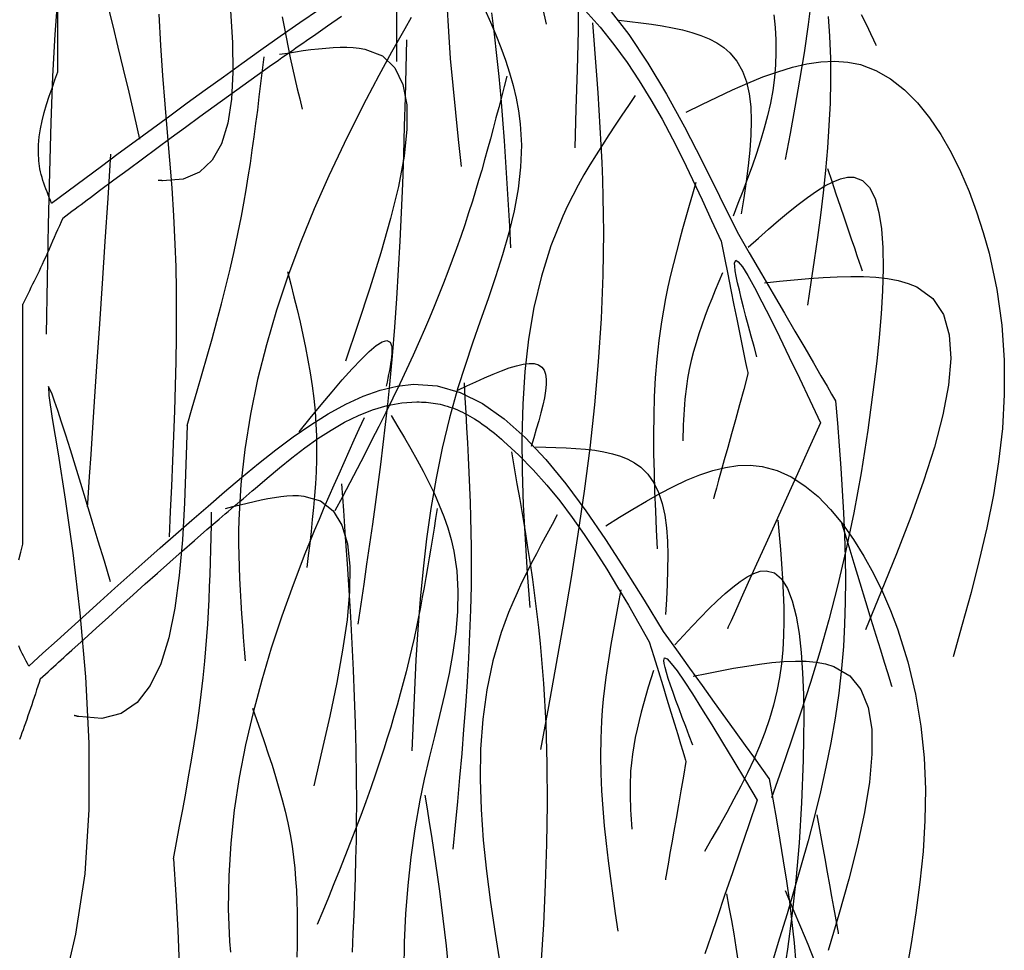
# Model space of a CAD drawing. Extents: x 196.6 to 202.33, y 221.65 to 228.25.
# Tile 4 of 10: x 199.7 to 202.33, y 223.85 to 226.34. Entities that reach past the tile are written whole.
import ezdxf

# ---------------------------------------------------------------- set-up
doc = ezdxf.new("R2010")
doc.units = 0
doc.header["$MEASUREMENT"] = 0
doc.layers.add('JARD', color=76, linetype='CONTINUOUS')

msp = doc.modelspace()

# ---------------------------------------------------------------- linework, layer by layer
at = {"layer": 'JARD', "linetype": 'CONTINUOUS'}
for points in [[(199.7969, 226.3962), (199.7897, 226.2993), (199.7839, 226.1879), (199.7792, 226.0645), (199.7754, 225.9314), (199.7722, 225.7912), (199.7695, 225.6462), (199.767, 225.4987)], [(201.0837, 226.4068), (201.1016, 226.3269)], [(201.1885, 226.4128), (201.1868, 226.3087), (201.1844, 226.2045), (201.1814, 226.1003), (201.1782, 225.996)], [(201.8113, 226.405), (201.8014, 226.3261), (201.7904, 226.2503), (201.7785, 226.1768), (201.7659, 226.1052), (201.7529, 226.0348), (201.7396, 225.9649)], [(199.7813, 225.8484), (199.8256, 225.8814), (199.8699, 225.9145), (199.9145, 225.9476), (199.9593, 225.9809), (200.0045, 226.0144), (200.0502, 226.0481), (200.0965, 226.0821), (200.1435, 226.1165), (200.1912, 226.1512), (200.2398, 226.1863), (200.2894, 226.222), (200.34, 226.2581), (200.3915, 226.2946), (200.4438, 226.3309), (200.4969, 226.3665)], [(200.017, 226.0195), (200.0024, 226.0828), (199.9879, 226.1453), (199.9736, 226.2064), (199.9594, 226.2655), (199.9455, 226.3218), (199.9319, 226.3747)], [(200.7018, 226.3709), (200.7019, 226.3228), (200.702, 226.2747), (200.7021, 226.2266)], [(200.9379, 226.3659), (200.9529, 226.3322), (200.9671, 226.2985), (200.9804, 226.2647), (200.9928, 226.2309), (201.0039, 226.197), (201.0136, 226.1631), (201.0218, 226.1291), (201.0282, 226.095), (201.0327, 226.0608), (201.0358, 226.0031), (201.0336, 225.9451), (201.0268, 225.8869), (201.016, 225.8284), (201.002, 225.7698), (200.9853, 225.711), (200.9666, 225.6521), (200.9466, 225.593), (200.9259, 225.5337), (200.9052, 225.4744), (200.8851, 225.415), (200.8662, 225.3554), (200.8437, 225.2751), (200.8243, 225.1946), (200.8079, 225.114), (200.7941, 225.0334), (200.7826, 224.9526), (200.7732, 224.8718), (200.7655, 224.7909), (200.7592, 224.71), (200.7542, 224.629), (200.75, 224.548), (200.7464, 224.467), (200.7431, 224.386)], [(200.8365, 226.3798), (200.8406, 226.3074), (200.8459, 226.2351), (200.8523, 226.163), (200.8594, 226.0909), (200.867, 226.0189), (200.8749, 225.9469)], [(201.269, 226.3673), (201.3221, 226.2987), (201.3732, 226.2226), (201.4228, 226.1401), (201.471, 226.0525), (201.5184, 225.9611), (201.565, 225.8672), (201.6114, 225.7719)], [(199.7982, 226.1998), (199.7982, 226.2822), (199.7982, 226.3634)], [(199.8109, 225.8087), (199.8191, 225.8148), (199.8273, 225.821), (199.8355, 225.8271), (199.8437, 225.8332), (199.8519, 225.8393), (199.8601, 225.8454), (199.8683, 225.8515), (199.8765, 225.8576), (199.8847, 225.8637), (199.8929, 225.8699), (199.9011, 225.876), (199.9093, 225.8821), (199.9474, 225.9105), (199.9855, 225.9388), (200.0237, 225.9672), (200.0619, 225.9955), (200.1002, 226.0238), (200.1385, 226.0519), (200.1768, 226.08), (200.2152, 226.1079), (200.2536, 226.1357), (200.292, 226.1633), (200.3304, 226.1907), (200.3688, 226.2179), (200.378, 226.2243), (200.3872, 226.2308), (200.3964, 226.2372), (200.4056, 226.2437), (200.4149, 226.2502), (200.4241, 226.2566), (200.4334, 226.2631), (200.4427, 226.2696), (200.4521, 226.2761), (200.4615, 226.2827), (200.4709, 226.2892), (200.4804, 226.2958), (200.5176, 226.3218), (200.5556, 226.3478)], [(200.2589, 226.3621), (200.2642, 226.2777), (200.2655, 226.1986), (200.2617, 226.1263), (200.252, 226.0621), (200.2352, 226.0072), (200.2104, 225.9631), (200.1765, 225.9311), (200.1326, 225.9125), (200.0777, 225.9087), (200.0767, 225.9087), (200.0758, 225.9088), (200.0748, 225.9089), (200.0739, 225.9089), (200.0729, 225.909), (200.072, 225.9091), (200.071, 225.9092), (200.0701, 225.9093), (200.0691, 225.9093), (200.0681, 225.9094), (200.0672, 225.9095), (200.0662, 225.9096)], [(200.0672, 226.3534), (200.0719, 226.2698), (200.0776, 226.1898), (200.0837, 226.1126), (200.0901, 226.0373), (200.0963, 225.9631), (200.1021, 225.8892), (200.107, 225.8149), (200.1107, 225.7391), (200.1127, 225.6787), (200.1137, 225.617), (200.1141, 225.5543), (200.1137, 225.4905), (200.1127, 225.4259), (200.1112, 225.3604), (200.1092, 225.2944), (200.1069, 225.2277), (200.1042, 225.1606), (200.1013, 225.0932), (200.0982, 225.0256), (200.0951, 224.9578)], [(200.7415, 226.3449), (200.724, 226.314), (200.7066, 226.2829), (200.6892, 226.2518), (200.6721, 226.2205), (200.655, 226.1892), (200.6381, 226.1576), (200.6214, 226.1259), (200.6049, 226.0941), (200.5621, 226.0083), (200.5211, 225.9213), (200.4823, 225.8332), (200.4459, 225.7439), (200.4123, 225.6537), (200.3818, 225.5625), (200.3547, 225.4706), (200.3314, 225.378), (200.312, 225.2848), (200.297, 225.1911), (200.2867, 225.0971), (200.2814, 225.0027), (200.2807, 224.9714), (200.2806, 224.9401), (200.281, 224.9088), (200.2818, 224.8774), (200.283, 224.8461), (200.2846, 224.8147), (200.2864, 224.7833), (200.2884, 224.752), (200.2907, 224.7206), (200.2931, 224.6892), (200.2956, 224.6578), (200.2982, 224.6264)], [(200.3971, 226.3466), (200.402, 226.3191), (200.4073, 226.2916), (200.4128, 226.2641), (200.4186, 226.2366), (200.4247, 226.2092), (200.4309, 226.1818), (200.4372, 226.1544), (200.4436, 226.127), (200.45, 226.0996)], [(200.9556, 226.3567), (200.9629, 226.3), (200.9695, 226.2433), (200.9753, 226.1865), (200.9806, 226.1295), (200.9853, 226.0725), (200.9896, 226.0155), (200.9935, 225.9584), (200.9971, 225.9012), (201.0005, 225.844), (201.0037, 225.7868), (201.0068, 225.7296)], [(201.2063, 226.3629), (201.2457, 226.3187), (201.2828, 226.2725), (201.3177, 226.2247), (201.3505, 226.1754), (201.3817, 226.1248), (201.4112, 226.073), (201.4395, 226.0201), (201.4667, 225.9665), (201.4929, 225.9122), (201.5186, 225.8573), (201.5437, 225.8022), (201.5687, 225.7468)], [(201.7099, 226.3513), (201.7131, 226.3178), (201.715, 226.2844), (201.7154, 226.2511), (201.7142, 226.2179), (201.7112, 226.1838), (201.7066, 226.1498), (201.7004, 226.116), (201.6928, 226.0822), (201.6839, 226.0485), (201.6741, 226.0149), (201.6632, 225.9813), (201.6517, 225.9478), (201.6395, 225.9143), (201.6268, 225.8808), (201.6138, 225.8474), (201.6007, 225.814)], [(201.855, 226.3473), (201.8586, 226.2946), (201.8608, 226.2351), (201.8612, 226.1755), (201.8598, 226.1158), (201.857, 226.056), (201.8528, 225.9962), (201.8475, 225.9363), (201.8411, 225.8764), (201.8339, 225.8164), (201.826, 225.7565), (201.8176, 225.6964), (201.8089, 225.6364), (201.8, 225.5764)], [(201.9433, 226.3526), (201.9568, 226.3246), (201.9678, 226.3016), (201.9761, 226.2844), (201.9813, 226.2735), (201.9832, 226.2697), (201.9832, 226.2697), (201.9832, 226.2697), (201.9832, 226.2697), (201.9832, 226.2697), (201.9832, 226.2697), (201.9832, 226.2697), (201.9832, 226.2697), (201.9832, 226.2697), (201.9832, 226.2697), (201.9832, 226.2697), (201.9832, 226.2697), (201.9832, 226.2697)], [(201.2256, 226.33), (201.2292, 226.2835), (201.2327, 226.2369), (201.2362, 226.1903), (201.2395, 226.1437), (201.2426, 226.0971), (201.2454, 226.0506), (201.248, 226.004), (201.2502, 225.9575), (201.2521, 225.9109), (201.2535, 225.8644), (201.2544, 225.8179), (201.2548, 225.7715), (201.2534, 225.6559), (201.2487, 225.5404), (201.241, 225.425), (201.2307, 225.3097), (201.218, 225.1945), (201.2031, 225.0793), (201.1865, 224.9643), (201.1684, 224.8492), (201.1491, 224.7342), (201.1289, 224.6193), (201.1082, 224.5043), (201.0871, 224.3894)], [(201.2959, 226.3372), (201.3254, 226.3338), (201.3546, 226.3302), (201.3834, 226.3263), (201.4117, 226.3219), (201.4391, 226.3169), (201.4656, 226.3111), (201.4908, 226.3043), (201.5147, 226.2964), (201.537, 226.2872), (201.5575, 226.2765), (201.576, 226.2643), (201.5923, 226.2503), (201.6112, 226.2276), (201.6258, 226.2015), (201.6365, 226.1723), (201.6438, 226.1402), (201.648, 226.1057), (201.6494, 226.0689), (201.6485, 226.0303), (201.6457, 225.9901), (201.6413, 225.9487), (201.6358, 225.9063), (201.6294, 225.8633), (201.6227, 225.82)], [(200.39, 226.2463), (200.4112, 226.2496), (200.4322, 226.2529), (200.4531, 226.2559), (200.4736, 226.2587), (200.4939, 226.2611), (200.5136, 226.263), (200.5329, 226.2644), (200.5515, 226.2652), (200.5693, 226.2653), (200.5864, 226.2646), (200.6026, 226.2629), (200.6178, 226.2603), (200.6644, 226.2417), (200.6977, 226.2098), (200.719, 226.1659), (200.7294, 226.111), (200.7301, 226.0466), (200.7224, 225.9737), (200.7074, 225.8935), (200.6864, 225.8073), (200.6606, 225.7163), (200.6311, 225.6216), (200.5992, 225.5245), (200.5661, 225.4263)], [(200.7291, 226.2848), (200.7272, 226.2079), (200.7252, 226.1311), (200.723, 226.0543), (200.7206, 225.9775), (200.7178, 225.9007), (200.7147, 225.824), (200.7112, 225.7473), (200.707, 225.6706), (200.7023, 225.594), (200.6969, 225.5175), (200.6907, 225.4411), (200.6836, 225.3647), (200.6781, 225.3112), (200.6722, 225.2578), (200.6659, 225.2044), (200.6593, 225.151), (200.6524, 225.0977), (200.6452, 225.0443), (200.6378, 224.991), (200.6302, 224.9377), (200.6224, 224.8845), (200.6145, 224.8312), (200.6066, 224.778), (200.5986, 224.7247)], [(200.143, 225.2553), (200.1566, 225.3016), (200.1701, 225.3478), (200.1835, 225.394), (200.1967, 225.4403), (200.2096, 225.4867), (200.2222, 225.5331), (200.2345, 225.5795), (200.2463, 225.6261), (200.2576, 225.6728), (200.2684, 225.7195), (200.2785, 225.7664), (200.2879, 225.8135), (200.2944, 225.8487), (200.3006, 225.8839), (200.3064, 225.9192), (200.3119, 225.9546), (200.3171, 225.9901), (200.3221, 226.0256), (200.3269, 226.0611), (200.3315, 226.0967), (200.3359, 226.1323), (200.3402, 226.1679), (200.3445, 226.2035), (200.3488, 226.2392)], [(201.4756, 226.0917), (201.5171, 226.1121), (201.5584, 226.1321), (201.5995, 226.1513), (201.6403, 226.1693), (201.6806, 226.1856), (201.7204, 226.1998), (201.7595, 226.2116), (201.7979, 226.2204), (201.8353, 226.226), (201.8718, 226.2278), (201.9071, 226.2256), (201.9412, 226.2187), (201.9825, 226.2032), (202.0215, 226.1805), (202.0584, 226.1514), (202.093, 226.1164), (202.1253, 226.0764), (202.1553, 226.032), (202.1829, 225.9841), (202.2082, 225.9332), (202.231, 225.8801), (202.2513, 225.8255), (202.2691, 225.7701), (202.2843, 225.7147), (202.3051, 225.6177), (202.3183, 225.5226), (202.3248, 225.4292), (202.3251, 225.3373), (202.3199, 225.2468), (202.31, 225.1575), (202.296, 225.0693), (202.2786, 224.9818), (202.2584, 224.8951), (202.2362, 224.8088), (202.2127, 224.723), (202.1884, 224.6372)], [(199.7813, 225.8484), (199.7782, 225.856), (199.7751, 225.8637), (199.772, 225.8713), (199.769, 225.8789), (199.7661, 225.8866), (199.7633, 225.8942), (199.7606, 225.9019), (199.7581, 225.9096), (199.7558, 225.9172), (199.7537, 225.9249), (199.7518, 225.9326), (199.7502, 225.9404), (199.7471, 225.9615), (199.7459, 225.9827), (199.7463, 226.0041), (199.7483, 226.0256), (199.7516, 226.0472), (199.7561, 226.0688), (199.7615, 226.0905), (199.7679, 226.1123), (199.7749, 226.1342), (199.7824, 226.156), (199.7902, 226.1779), (199.7982, 226.1998)], [(200.9967, 226.1878), (200.9895, 226.1598), (200.9823, 226.1319), (200.975, 226.104), (200.9677, 226.0761), (200.9603, 226.0482), (200.9529, 226.0203), (200.9452, 225.9925), (200.9375, 225.9647), (200.9296, 225.937), (200.9215, 225.9093), (200.9132, 225.8816), (200.9047, 225.8541), (200.8946, 225.8224), (200.8842, 225.7909), (200.8735, 225.7594), (200.8625, 225.728), (200.8512, 225.6968), (200.8396, 225.6656), (200.8277, 225.6346), (200.8155, 225.6037), (200.803, 225.5729), (200.7902, 225.5422), (200.7772, 225.5116), (200.7639, 225.4811), (200.7466, 225.4426), (200.7289, 225.4042), (200.7108, 225.3659), (200.6924, 225.3279), (200.6737, 225.2899), (200.6548, 225.2521), (200.6356, 225.2144), (200.6163, 225.1768), (200.5968, 225.1392), (200.5772, 225.1017), (200.5576, 225.0642), (200.5379, 225.0268)], [(201.3398, 226.1359), (201.3219, 226.1096), (201.3041, 226.0834), (201.2864, 226.057), (201.2689, 226.0307), (201.2518, 226.0042), (201.235, 225.9776), (201.2186, 225.9508), (201.2028, 225.9239), (201.1875, 225.8968), (201.1729, 225.8694), (201.1591, 225.8419), (201.1461, 225.814), (201.1143, 225.7348), (201.0889, 225.6536), (201.0693, 225.5704), (201.0549, 225.4856), (201.0451, 225.3992), (201.0394, 225.3116), (201.0372, 225.2228), (201.0378, 225.1331), (201.0408, 225.0427), (201.0455, 224.9516), (201.0513, 224.8602), (201.0578, 224.7687)], [(199.9389, 225.9795), (199.9311, 225.8621), (199.9234, 225.7464), (199.9159, 225.634), (199.9088, 225.5264), (199.9021, 225.4254), (199.8959, 225.3325), (199.8904, 225.2494), (199.8856, 225.1777), (199.8818, 225.1191), (199.8788, 225.0752), (199.877, 225.0476), (199.8764, 225.038), (199.8764, 225.038), (199.8764, 225.038), (199.8764, 225.038), (199.8764, 225.038), (199.8764, 225.038), (199.8764, 225.038), (199.8764, 225.038), (199.8764, 225.038), (199.8764, 225.038), (199.8764, 225.038), (199.8764, 225.038), (199.8764, 225.038)], [(201.8528, 225.941), (201.8643, 225.907), (201.8757, 225.8734), (201.8868, 225.8408), (201.8974, 225.8097), (201.9073, 225.7804), (201.9165, 225.7534), (201.9247, 225.7293), (201.9317, 225.7085), (201.9375, 225.6915), (201.9419, 225.6787), (201.9446, 225.6707), (201.9456, 225.6678), (201.9456, 225.6678), (201.9456, 225.6678), (201.9456, 225.6678), (201.9456, 225.6678), (201.9456, 225.6678), (201.9456, 225.6678), (201.9456, 225.6678), (201.9456, 225.6678), (201.9456, 225.6678), (201.9456, 225.6678), (201.9456, 225.6678), (201.9456, 225.6678)], [(201.5016, 225.9039), (201.4926, 225.8731), (201.4836, 225.8423), (201.4747, 225.8114), (201.4661, 225.7805), (201.4576, 225.7496), (201.4494, 225.7187), (201.4416, 225.6877), (201.4341, 225.6567), (201.4271, 225.6256), (201.4207, 225.5944), (201.4148, 225.5632), (201.4095, 225.5319), (201.4025, 225.4821), (201.3971, 225.4321), (201.3932, 225.382), (201.3905, 225.3317), (201.389, 225.2812), (201.3885, 225.2306), (201.3888, 225.1799), (201.3898, 225.129), (201.3915, 225.0782), (201.3935, 225.0272), (201.3959, 224.9762), (201.3984, 224.9252)], [(201.6413, 225.731), (201.6686, 225.7553), (201.6957, 225.7792), (201.7225, 225.8024), (201.7489, 225.8245), (201.7745, 225.8451), (201.7994, 225.8639), (201.8234, 225.8806), (201.8462, 225.8947), (201.8677, 225.9059), (201.8879, 225.9138), (201.9064, 225.9181), (201.9232, 225.9184), (201.9467, 225.9096), (201.9655, 225.8903), (201.9799, 225.8614), (201.9903, 225.8241), (201.9971, 225.7797), (202.0007, 225.7292), (202.0015, 225.6738), (201.9998, 225.6147), (201.9962, 225.553), (201.9909, 225.4899), (201.9845, 225.4266), (201.9771, 225.3641), (201.9608, 225.2423), (201.9427, 225.1284), (201.9231, 225.0215), (201.9022, 224.9209), (201.88, 224.826), (201.8568, 224.7361), (201.8326, 224.6504), (201.8077, 224.5683), (201.7822, 224.4889), (201.7563, 224.4117), (201.73, 224.3359), (201.7036, 224.2608)], [(199.8109, 225.8087), (199.8064, 225.7984), (199.8019, 225.7881), (199.7974, 225.7777), (199.7929, 225.7674), (199.7884, 225.7571), (199.7838, 225.7468), (199.7793, 225.7365), (199.7747, 225.7262), (199.7701, 225.7159), (199.7654, 225.7056), (199.7607, 225.6954), (199.756, 225.6852), (199.7518, 225.6762), (199.7476, 225.6673), (199.7434, 225.6585), (199.7391, 225.6496), (199.7348, 225.6407), (199.7305, 225.6319), (199.7262, 225.623), (199.7219, 225.6142), (199.7176, 225.6053), (199.7132, 225.5965), (199.7088, 225.5877), (199.7045, 225.5788)], [(201.6114, 225.7719), (201.6442, 225.7157), (201.6765, 225.6603), (201.7079, 225.6064), (201.7379, 225.5548), (201.7662, 225.5064), (201.7921, 225.4619), (201.8153, 225.4221), (201.8354, 225.3877), (201.8517, 225.3596), (201.864, 225.3385), (201.8718, 225.3253), (201.8745, 225.3206), (201.8745, 225.3206), (201.8745, 225.3206), (201.8745, 225.3206), (201.8745, 225.3206), (201.8745, 225.3206), (201.8745, 225.3206), (201.8745, 225.3206), (201.8745, 225.3206), (201.8745, 225.3206), (201.8745, 225.3206), (201.8745, 225.3206), (201.8745, 225.3206)], [(201.5687, 225.7468), (201.5777, 225.7027), (201.5865, 225.6592), (201.5951, 225.617), (201.6033, 225.5765), (201.611, 225.5386), (201.6181, 225.5036), (201.6245, 225.4724), (201.63, 225.4454), (201.6344, 225.4234), (201.6378, 225.4068), (201.6399, 225.3964), (201.6407, 225.3927), (201.6407, 225.3927), (201.6407, 225.3927), (201.6407, 225.3927), (201.6407, 225.3927), (201.6407, 225.3927), (201.6407, 225.3927), (201.6407, 225.3927), (201.6407, 225.3927), (201.6407, 225.3927), (201.6407, 225.3927), (201.6407, 225.3927), (201.6407, 225.3927)], [(201.6645, 225.4378), (201.657, 225.4656), (201.6495, 225.4931), (201.6422, 225.5201), (201.6353, 225.5461), (201.6288, 225.571), (201.6229, 225.5945), (201.6176, 225.6162), (201.6131, 225.6359), (201.6095, 225.6533), (201.6068, 225.6682), (201.6053, 225.6801), (201.605, 225.6888), (201.6078, 225.6962), (201.6149, 225.6923), (201.6258, 225.6783), (201.6402, 225.6551), (201.6577, 225.6238), (201.6779, 225.5854), (201.7004, 225.5409), (201.7249, 225.4913), (201.7509, 225.4376), (201.7781, 225.3809), (201.806, 225.3221), (201.8343, 225.2624)], [(200.4115, 225.6659), (200.4199, 225.6321), (200.4283, 225.5983), (200.4365, 225.5645), (200.4445, 225.5306), (200.452, 225.4968), (200.4591, 225.4629), (200.4657, 225.429), (200.4716, 225.3951), (200.4768, 225.3611), (200.4811, 225.327), (200.4846, 225.2929), (200.487, 225.2588), (200.4883, 225.227), (200.4887, 225.1952), (200.4884, 225.1634), (200.4873, 225.1315), (200.4856, 225.0995), (200.4833, 225.0675), (200.4806, 225.0355), (200.4774, 225.0035), (200.474, 224.9715), (200.4703, 224.9394), (200.4664, 224.9074), (200.4625, 224.8753)], [(201.5724, 225.6627), (201.5628, 225.6395), (201.5532, 225.6163), (201.5438, 225.5931), (201.5347, 225.5698), (201.5258, 225.5464), (201.5174, 225.523), (201.5094, 225.4995), (201.502, 225.4759), (201.4952, 225.4522), (201.4891, 225.4283), (201.4837, 225.4042), (201.4793, 225.38), (201.4772, 225.3664), (201.4753, 225.3527), (201.4738, 225.3389), (201.4724, 225.3251), (201.4712, 225.3113), (201.4702, 225.2974), (201.4694, 225.2835), (201.4686, 225.2696), (201.468, 225.2557), (201.4674, 225.2417), (201.4669, 225.2278), (201.4665, 225.2138)], [(201.6849, 225.6361), (201.7247, 225.6401), (201.7642, 225.6439), (201.8033, 225.6473), (201.8416, 225.65), (201.8789, 225.6519), (201.9149, 225.6528), (201.9495, 225.6525), (201.9823, 225.6507), (202.0132, 225.6472), (202.0419, 225.6419), (202.068, 225.6345), (202.0915, 225.6248), (202.1341, 225.5937), (202.1626, 225.5509), (202.1783, 225.4973), (202.1825, 225.4341), (202.1764, 225.3623), (202.1614, 225.2829), (202.1387, 225.1972), (202.1096, 225.106), (202.0753, 225.0106), (202.0372, 224.912), (201.9966, 224.8112), (201.9546, 224.7093)], [(199.7045, 224.9378), (199.7045, 225.0177), (199.7045, 225.0965), (199.7045, 225.173), (199.7045, 225.2462), (199.7045, 225.315), (199.7045, 225.3782), (199.7045, 225.4348), (199.7045, 225.4836), (199.7045, 225.5235), (199.7045, 225.5534), (199.7045, 225.5722), (199.7045, 225.5788), (199.7045, 225.5788), (199.7045, 225.5788), (199.7045, 225.5788), (199.7045, 225.5788), (199.7045, 225.5788), (199.7045, 225.5788), (199.7045, 225.5788), (199.7045, 225.5788), (199.7045, 225.5788), (199.7045, 225.5788), (199.7045, 225.5788), (199.7045, 225.5788)], [(200.4421, 225.2375), (200.4719, 225.2742), (200.5013, 225.3101), (200.53, 225.3445), (200.5575, 225.3767), (200.5834, 225.4059), (200.6074, 225.4314), (200.6291, 225.4525), (200.6481, 225.4685), (200.6641, 225.4785), (200.6765, 225.4818), (200.6851, 225.4778), (200.6894, 225.4656), (200.6899, 225.4599), (200.6899, 225.4534), (200.6895, 225.4462), (200.6888, 225.4382), (200.6877, 225.4297), (200.6864, 225.4207), (200.6849, 225.4112), (200.6831, 225.4014), (200.6812, 225.3912), (200.6792, 225.3809), (200.6771, 225.3703), (200.675, 225.3597)], [(200.8657, 225.3491), (200.89, 225.3606), (200.914, 225.3718), (200.9375, 225.3824), (200.9604, 225.3923), (200.9823, 225.4011), (201.0031, 225.4086), (201.0225, 225.4145), (201.0402, 225.4185), (201.0561, 225.4204), (201.0699, 225.42), (201.0814, 225.4169), (201.0904, 225.4108), (201.0962, 225.4026), (201.0999, 225.3919), (201.1016, 225.379), (201.1015, 225.364), (201.0999, 225.3473), (201.097, 225.3291), (201.0929, 225.3095), (201.0877, 225.2887), (201.0819, 225.2671), (201.0754, 225.2449), (201.0685, 225.2221), (201.0615, 225.1992)], [(200.8825, 225.3685), (200.8849, 225.3286), (200.8873, 225.2888), (200.8895, 225.2489), (200.8917, 225.209), (200.8938, 225.1692), (200.8957, 225.1293), (200.8973, 225.0894), (200.8988, 225.0496), (200.9, 225.0097), (200.9009, 224.9698), (200.9014, 224.93), (200.9016, 224.8901), (200.9012, 224.8262), (200.8997, 224.7622), (200.8974, 224.6983), (200.8944, 224.6344), (200.8907, 224.5705), (200.8863, 224.5066), (200.8815, 224.4426), (200.8763, 224.3787), (200.8706, 224.3149), (200.8648, 224.251), (200.8588, 224.1871), (200.8526, 224.1232)], [(201.6407, 225.3927), (201.6292, 225.3511), (201.6179, 225.3102), (201.607, 225.2703), (201.5965, 225.2322), (201.5866, 225.1965), (201.5775, 225.1635), (201.5694, 225.1341), (201.5624, 225.1087), (201.5567, 225.0879), (201.5524, 225.0723), (201.5497, 225.0625), (201.5487, 225.059), (201.5487, 225.059), (201.5487, 225.059), (201.5487, 225.059), (201.5487, 225.059), (201.5487, 225.059), (201.5487, 225.059), (201.5487, 225.059), (201.5487, 225.059), (201.5487, 225.059), (201.5487, 225.059), (201.5487, 225.059), (201.5487, 225.059)], [(199.7201, 224.6123), (199.758, 224.6466), (199.7959, 224.6811), (199.8341, 224.7156), (199.8724, 224.7503), (199.9112, 224.7852), (199.9503, 224.8203), (199.99, 224.8558), (200.0302, 224.8916), (200.0711, 224.9279), (200.1128, 224.9646), (200.1554, 225.0019), (200.1989, 225.0397), (200.2431, 225.0779), (200.2881, 225.116), (200.3338, 225.1536), (200.3801, 225.19), (200.4266, 225.2246), (200.4734, 225.2568), (200.5201, 225.2859), (200.5666, 225.3114), (200.6129, 225.3328), (200.6586, 225.3492), (200.7036, 225.3602), (200.7478, 225.3652), (200.811, 225.3607), (200.8723, 225.3431), (200.9317, 225.3134), (200.9894, 225.273), (201.0457, 225.2229), (201.1008, 225.1645), (201.1547, 225.0988), (201.2077, 225.0271), (201.26, 224.9506), (201.3118, 224.8706), (201.3632, 224.7881), (201.4144, 224.7044)], [(199.9389, 224.8377), (199.9223, 224.8922), (199.9059, 224.9463), (199.8898, 224.9992), (199.8742, 225.0505), (199.8591, 225.0997), (199.8448, 225.1462), (199.8313, 225.1895), (199.8189, 225.229), (199.8077, 225.2641), (199.7978, 225.2945), (199.7894, 225.3194), (199.7826, 225.3385), (199.7726, 225.3586), (199.7736, 225.3352), (199.783, 225.2737), (199.7985, 225.1795), (199.8176, 225.0579), (199.8378, 224.9144), (199.8567, 224.7545), (199.8718, 224.5834), (199.8807, 224.4066), (199.8808, 224.2295), (199.8698, 224.0576), (199.8451, 223.8961), (199.8279, 223.8236)], [(199.7509, 224.5783), (199.7579, 224.5847), (199.7649, 224.591), (199.772, 224.5974), (199.779, 224.6038), (199.786, 224.6101), (199.793, 224.6165), (199.8, 224.6229), (199.8071, 224.6292), (199.8141, 224.6356), (199.8211, 224.642), (199.8281, 224.6483), (199.8352, 224.6547), (199.8678, 224.6843), (199.9004, 224.7138), (199.9331, 224.7434), (199.9658, 224.7729), (199.9986, 224.8023), (200.0314, 224.8317), (200.0642, 224.8609), (200.0971, 224.8901), (200.13, 224.9191), (200.163, 224.948), (200.196, 224.9767), (200.229, 225.0051), (200.2369, 225.0119), (200.2448, 225.0187), (200.2527, 225.0255), (200.2607, 225.0322), (200.2686, 225.039), (200.2766, 225.0458), (200.2846, 225.0526), (200.2926, 225.0594), (200.3006, 225.0663), (200.3087, 225.0731), (200.3168, 225.08), (200.3249, 225.087), (200.357, 225.1142), (200.3897, 225.1416), (200.4231, 225.1686), (200.4571, 225.1948), (200.4919, 225.2197), (200.5274, 225.2428), (200.5637, 225.2637), (200.6007, 225.2819), (200.6384, 225.2969), (200.677, 225.3082), (200.7164, 225.3153), (200.7565, 225.3179), (200.7627, 225.3178), (200.769, 225.3176), (200.7752, 225.3173), (200.7814, 225.3169), (200.7876, 225.3164), (200.7938, 225.3157), (200.8, 225.3148), (200.8062, 225.3139), (200.8123, 225.3127), (200.8185, 225.3115), (200.8246, 225.3101), (200.8306, 225.3085), (200.8376, 225.3064), (200.8446, 225.3042), (200.8515, 225.3017), (200.8584, 225.2991), (200.8651, 225.2963), (200.8718, 225.2933), (200.8785, 225.2901), (200.885, 225.2868), (200.8915, 225.2834), (200.898, 225.2798), (200.9043, 225.2761), (200.9106, 225.2723), (200.9175, 225.2679), (200.9243, 225.2634), (200.931, 225.2588), (200.9376, 225.2541), (200.9442, 225.2493), (200.9507, 225.2444), (200.9571, 225.2394), (200.9635, 225.2343), (200.9698, 225.2292), (200.976, 225.224), (200.9822, 225.2187), (200.9883, 225.2134), (201.0286, 225.176), (201.0669, 225.1368), (201.1033, 225.0958), (201.138, 225.0533), (201.1712, 225.0093), (201.2031, 224.9642), (201.2338, 224.918), (201.2636, 224.8709), (201.2927, 224.8232), (201.3212, 224.7749), (201.3493, 224.7263), (201.3772, 224.6775)], [(201.8745, 225.3206), (201.8793, 225.2607), (201.884, 225.2008), (201.8884, 225.1409), (201.8924, 225.0811), (201.8958, 225.0213), (201.8984, 224.9616), (201.9002, 224.902), (201.9009, 224.8425), (201.9005, 224.7832), (201.8987, 224.7239), (201.8955, 224.6649), (201.8906, 224.606), (201.8831, 224.5397), (201.8735, 224.4736), (201.862, 224.4077), (201.8488, 224.342), (201.8342, 224.2765), (201.8182, 224.2111), (201.8011, 224.1458), (201.7831, 224.0806), (201.7643, 224.0155), (201.7449, 223.9504), (201.7252, 223.8854), (201.7053, 223.8204)], [(200.6154, 225.2755), (200.6019, 225.2455), (200.5883, 225.2155), (200.5748, 225.1855), (200.5613, 225.1554), (200.5479, 225.1253), (200.5346, 225.0952), (200.5214, 225.0649), (200.5084, 225.0346), (200.4954, 225.0041), (200.4827, 224.9735), (200.4701, 224.9428), (200.4577, 224.912), (200.4258, 224.8291), (200.3958, 224.7453), (200.3678, 224.6605), (200.3422, 224.575), (200.3193, 224.4888), (200.2992, 224.4021), (200.2824, 224.3149), (200.2691, 224.2274), (200.2596, 224.1398), (200.2541, 224.0521), (200.2529, 223.9644), (200.2564, 223.8769), (200.2586, 223.848)], [(200.6881, 225.2812), (200.7058, 225.2516), (200.7234, 225.222), (200.7406, 225.1923), (200.7573, 225.1625), (200.7735, 225.1327), (200.7888, 225.1027), (200.8032, 225.0726), (200.8164, 225.0424), (200.8284, 225.0119), (200.839, 224.9813), (200.8479, 224.9505), (200.8551, 224.9194), (200.8631, 224.8664), (200.8662, 224.8127), (200.8651, 224.7584), (200.8604, 224.7036), (200.8527, 224.6483), (200.8425, 224.5926), (200.8305, 224.5366), (200.8173, 224.4803), (200.8035, 224.4239), (200.7897, 224.3673), (200.7764, 224.3107), (200.7643, 224.2542), (200.7507, 224.178), (200.74, 224.1021), (200.732, 224.0264), (200.7264, 223.9508), (200.723, 223.8753), (200.7215, 223.7999)], [(201.8343, 225.2624), (201.8033, 225.1938), (201.7728, 225.1261), (201.7431, 225.0604), (201.7147, 224.9975), (201.688, 224.9384), (201.6635, 224.8841), (201.6415, 224.8355), (201.6226, 224.7936), (201.6071, 224.7593), (201.5955, 224.7336), (201.5882, 224.7175), (201.5856, 224.7118), (201.5856, 224.7118), (201.5856, 224.7118), (201.5856, 224.7118), (201.5856, 224.7118), (201.5856, 224.7118), (201.5856, 224.7118), (201.5856, 224.7118), (201.5856, 224.7118), (201.5856, 224.7118), (201.5856, 224.7118), (201.5856, 224.7118), (201.5856, 224.7118)], [(200.143, 225.2553), (200.14, 225.151), (200.1361, 225.0484), (200.1305, 224.9491), (200.1222, 224.8547), (200.1104, 224.767), (200.0941, 224.6875), (200.0725, 224.618), (200.0447, 224.5601), (200.0099, 224.5154), (199.967, 224.4856), (199.9153, 224.4724), (199.8538, 224.4774), (199.8527, 224.4776), (199.8517, 224.4779), (199.8507, 224.4781), (199.8496, 224.4783), (199.8486, 224.4786), (199.8475, 224.4788), (199.8465, 224.4791), (199.8455, 224.4793), (199.8444, 224.4796), (199.8434, 224.4798), (199.8423, 224.4801), (199.8413, 224.4803)], [(200.487, 225.2588), (200.487, 225.2588), (200.487, 225.2588), (200.487, 225.2588), (200.487, 225.2588), (200.487, 225.2588), (200.487, 225.2588), (200.487, 225.2588), (200.487, 225.2588), (200.487, 225.2588), (200.487, 225.2588), (200.487, 225.2588), (200.487, 225.2588), (200.487, 225.2588), (200.487, 225.2588), (200.487, 225.2588), (200.487, 225.2588), (200.487, 225.2588), (200.487, 225.2588), (200.487, 225.2588), (200.487, 225.2588), (200.487, 225.2588), (200.487, 225.2588), (200.487, 225.2588), (200.487, 225.2588)], [(201.0091, 225.1847), (201.0165, 225.1421), (201.0239, 225.0995), (201.0312, 225.0568), (201.0384, 225.0142), (201.0454, 224.9715), (201.0522, 224.9288), (201.0587, 224.8861), (201.0649, 224.8434), (201.0707, 224.8007), (201.0761, 224.7579), (201.0811, 224.7151), (201.0856, 224.6723), (201.0946, 224.5656), (201.1005, 224.4587), (201.1037, 224.3516), (201.1044, 224.2444), (201.1029, 224.137), (201.0995, 224.0295), (201.0944, 223.9219), (201.0879, 223.8142)], [(201.0733, 225.1976), (201.1007, 225.197), (201.128, 225.1963), (201.1549, 225.1953), (201.1813, 225.1938), (201.2071, 225.1916), (201.232, 225.1886), (201.2559, 225.1845), (201.2786, 225.1794), (201.3, 225.1729), (201.3198, 225.1649), (201.3379, 225.1553), (201.3542, 225.1438), (201.3737, 225.1246), (201.3895, 225.1018), (201.402, 225.0758), (201.4115, 225.0469), (201.4184, 225.0154), (201.423, 224.9817), (201.4256, 224.946), (201.4266, 224.9087), (201.4262, 224.8701), (201.4249, 224.8305), (201.4229, 224.7903), (201.4205, 224.7498)], [(201.2608, 224.9872), (201.2972, 225.0097), (201.3335, 225.0318), (201.3697, 225.0532), (201.4057, 225.0734), (201.4414, 225.092), (201.4769, 225.1086), (201.5119, 225.123), (201.5464, 225.1345), (201.5805, 225.143), (201.6139, 225.1479), (201.6467, 225.149), (201.6788, 225.1457), (201.7182, 225.1351), (201.7562, 225.1176), (201.7928, 225.094), (201.8278, 225.0648), (201.8612, 225.0308), (201.8928, 224.9926), (201.9225, 224.9508), (201.9503, 224.9061), (201.976, 224.8592), (201.9996, 224.8107), (202.021, 224.7612), (202.0399, 224.7114), (202.0677, 224.6238), (202.0884, 224.5373), (202.1026, 224.4518), (202.111, 224.3671), (202.1143, 224.2832), (202.1131, 224.2), (202.1081, 224.1173), (202.0998, 224.0352), (202.0889, 223.9534), (202.0761, 223.8719), (202.062, 223.7906)], [(200.5553, 225.0989), (200.5603, 225.0278), (200.5653, 224.9568), (200.5701, 224.8858), (200.5747, 224.8148), (200.579, 224.7437), (200.583, 224.6727), (200.5865, 224.6017), (200.5895, 224.5306), (200.5919, 224.4596), (200.5937, 224.3885), (200.5948, 224.3175), (200.5951, 224.2465), (200.5948, 224.1967), (200.5941, 224.1469), (200.5931, 224.0971), (200.5917, 224.0473), (200.59, 223.9974), (200.5881, 223.9476), (200.586, 223.8978), (200.5838, 223.848)], [(200.246, 225.0333), (200.2652, 225.0382), (200.2843, 225.0431), (200.3033, 225.0477), (200.322, 225.0521), (200.3404, 225.0561), (200.3585, 225.0597), (200.3761, 225.0627), (200.3932, 225.0651), (200.4097, 225.0667), (200.4255, 225.0676), (200.4405, 225.0675), (200.4548, 225.0664), (200.4994, 225.0534), (200.533, 225.027), (200.5565, 224.9883), (200.571, 224.9387), (200.5774, 224.8793), (200.5767, 224.8114), (200.57, 224.7361), (200.5583, 224.6548), (200.5426, 224.5686), (200.5238, 224.4787), (200.5031, 224.3863), (200.4813, 224.2928)], [(200.8106, 225.0332), (200.8065, 225.0068), (200.8023, 224.9804), (200.7981, 224.954), (200.7938, 224.9276), (200.7895, 224.9013), (200.7851, 224.8749), (200.7805, 224.8486), (200.7759, 224.8223), (200.771, 224.796), (200.766, 224.7697), (200.7609, 224.7435), (200.7555, 224.7174), (200.749, 224.6873), (200.7422, 224.6572), (200.7351, 224.6273), (200.7277, 224.5974), (200.7201, 224.5676), (200.7121, 224.5378), (200.7039, 224.5081), (200.6954, 224.4785), (200.6867, 224.449), (200.6776, 224.4196), (200.6683, 224.3902), (200.6588, 224.361), (200.6462, 224.3238), (200.6333, 224.2869), (200.62, 224.25), (200.6065, 224.2133), (200.5926, 224.1766), (200.5785, 224.1401), (200.5642, 224.1036), (200.5497, 224.0672), (200.5351, 224.0308), (200.5204, 223.9945), (200.5056, 223.9582), (200.4907, 223.9219)], [(200.1063, 224.0976), (200.1147, 224.1414), (200.1231, 224.1852), (200.1313, 224.229), (200.1394, 224.2729), (200.1472, 224.3168), (200.1547, 224.3607), (200.1619, 224.4046), (200.1686, 224.4486), (200.1749, 224.4926), (200.1807, 224.5367), (200.1858, 224.5809), (200.1903, 224.6251), (200.1932, 224.6581), (200.1958, 224.6912), (200.198, 224.7243), (200.1999, 224.7574), (200.2016, 224.7905), (200.203, 224.8237), (200.2043, 224.8569), (200.2053, 224.8901), (200.2063, 224.9233), (200.2071, 224.9565), (200.2079, 224.9898), (200.2086, 225.023)], [(201.1316, 225.0159), (201.1175, 224.9901), (201.1033, 224.9643), (201.0894, 224.9384), (201.0756, 224.9125), (201.0621, 224.8866), (201.049, 224.8606), (201.0363, 224.8344), (201.0241, 224.8082), (201.0124, 224.7819), (201.0014, 224.7554), (200.9911, 224.7287), (200.9816, 224.7019), (200.9593, 224.626), (200.9431, 224.5488), (200.9324, 224.4704), (200.9267, 224.3909), (200.9254, 224.3104), (200.9279, 224.2291), (200.9337, 224.1471), (200.9423, 224.0644), (200.953, 223.9813), (200.9655, 223.8978), (200.979, 223.814)], [(201.72, 225.0016), (201.7236, 224.9628), (201.7271, 224.9239), (201.7302, 224.8852), (201.7329, 224.8465), (201.7349, 224.808), (201.7361, 224.7697), (201.7364, 224.7315), (201.7355, 224.6936), (201.7334, 224.656), (201.7299, 224.6187), (201.7248, 224.5818), (201.7179, 224.5452), (201.7089, 224.508), (201.698, 224.4711), (201.6854, 224.4347), (201.6714, 224.3985), (201.6559, 224.3627), (201.6394, 224.3271), (201.6217, 224.2918), (201.6033, 224.2566), (201.5842, 224.2215), (201.5645, 224.1866), (201.5446, 224.1518), (201.5244, 224.117)], [(201.8901, 224.9953), (201.9069, 224.9408), (201.9234, 224.887), (201.9394, 224.8347), (201.9547, 224.7847), (201.9691, 224.7378), (201.9824, 224.6946), (201.9942, 224.6559), (202.0044, 224.6226), (202.0128, 224.5953), (202.0191, 224.5749), (202.023, 224.562), (202.0244, 224.5575), (202.0244, 224.5575), (202.0244, 224.5575), (202.0244, 224.5575), (202.0244, 224.5575), (202.0244, 224.5575), (202.0244, 224.5575), (202.0244, 224.5575), (202.0244, 224.5575), (202.0244, 224.5575), (202.0244, 224.5575), (202.0244, 224.5575), (202.0244, 224.5575)], [(199.6938, 224.896), (199.699, 224.9169), (199.7045, 224.9378)], [(201.4456, 224.6694), (201.4686, 224.6942), (201.4915, 224.7186), (201.5141, 224.7424), (201.5364, 224.7651), (201.5583, 224.7864), (201.5796, 224.806), (201.6002, 224.8234), (201.62, 224.8385), (201.6388, 224.8507), (201.6567, 224.8598), (201.6734, 224.8654), (201.6888, 224.8671), (201.7113, 224.8612), (201.7303, 224.845), (201.7462, 224.8196), (201.7591, 224.7862), (201.7693, 224.7458), (201.7771, 224.6996), (201.7827, 224.6486), (201.7865, 224.594), (201.7886, 224.5368), (201.7894, 224.4781), (201.7891, 224.4191), (201.7879, 224.3608), (201.7836, 224.2471), (201.777, 224.1404), (201.7685, 224.0401), (201.7581, 223.9456), (201.7461, 223.8561), (201.7327, 223.7711)], [(201.3014, 224.8164), (201.2958, 224.7871), (201.2903, 224.7579), (201.2849, 224.7287), (201.2796, 224.6994), (201.2745, 224.6702), (201.2697, 224.6409), (201.2653, 224.6117), (201.2612, 224.5824), (201.2575, 224.5531), (201.2543, 224.5238), (201.2516, 224.4945), (201.2496, 224.4651), (201.2475, 224.4186), (201.247, 224.3721), (201.2478, 224.3255), (201.2498, 224.2788), (201.2529, 224.2321), (201.2569, 224.1854), (201.2617, 224.1387), (201.2672, 224.0919), (201.2732, 224.0452), (201.2797, 223.9984), (201.2864, 223.9516), (201.2932, 223.9048)], [(201.4144, 224.7044), (201.4496, 224.6555), (201.4843, 224.6072), (201.5181, 224.5603), (201.5503, 224.5155), (201.5807, 224.4733), (201.6085, 224.4346), (201.6335, 224.4), (201.655, 224.3701), (201.6726, 224.3456), (201.6858, 224.3272), (201.6941, 224.3157), (201.6971, 224.3116), (201.6971, 224.3116), (201.6971, 224.3116), (201.6971, 224.3116), (201.6971, 224.3116), (201.6971, 224.3116), (201.6971, 224.3116), (201.6971, 224.3116), (201.6971, 224.3116), (201.6971, 224.3116), (201.6971, 224.3116), (201.6971, 224.3116), (201.6971, 224.3116)], [(199.7201, 224.6123), (199.7165, 224.619), (199.713, 224.6258), (199.7095, 224.6326), (199.706, 224.6393), (199.7027, 224.6461), (199.6994, 224.6529), (199.6963, 224.6597), (199.6933, 224.6666)], [(201.3772, 224.6775), (201.3894, 224.6376), (201.4014, 224.5983), (201.4131, 224.5601), (201.4243, 224.5236), (201.4348, 224.4892), (201.4444, 224.4577), (201.4531, 224.4294), (201.4605, 224.405), (201.4666, 224.3851), (201.4712, 224.3701), (201.4741, 224.3607), (201.4751, 224.3573), (201.4751, 224.3573), (201.4751, 224.3573), (201.4751, 224.3573), (201.4751, 224.3573), (201.4751, 224.3573), (201.4751, 224.3573), (201.4751, 224.3573), (201.4751, 224.3573), (201.4751, 224.3573), (201.4751, 224.3573), (201.4751, 224.3573), (201.4751, 224.3573)], [(201.4931, 224.4011), (201.4836, 224.426), (201.4743, 224.4507), (201.4652, 224.4749), (201.4565, 224.4983), (201.4483, 224.5207), (201.4408, 224.5418), (201.434, 224.5614), (201.428, 224.5792), (201.4232, 224.5949), (201.4194, 224.6083), (201.4169, 224.6192), (201.4158, 224.6272), (201.4178, 224.6342), (201.4246, 224.6313), (201.436, 224.6194), (201.4513, 224.5993), (201.4702, 224.572), (201.4923, 224.5383), (201.517, 224.4993), (201.544, 224.4557), (201.5727, 224.4085), (201.6028, 224.3587), (201.6338, 224.307), (201.6652, 224.2544)], [(201.4942, 224.5857), (201.5306, 224.5929), (201.5667, 224.5999), (201.6024, 224.6065), (201.6374, 224.6125), (201.6716, 224.6175), (201.7048, 224.6216), (201.7367, 224.6243), (201.7672, 224.6256), (201.796, 224.6251), (201.8228, 224.6227), (201.8476, 224.6182), (201.8701, 224.6114), (201.9122, 224.5866), (201.9423, 224.5496), (201.9615, 224.5016), (201.971, 224.4437), (201.9718, 224.3769), (201.965, 224.3024), (201.9517, 224.2213), (201.9329, 224.1347), (201.9098, 224.0437), (201.8834, 223.9493), (201.8549, 223.8528)], [(199.7509, 224.5783), (199.7477, 224.5684), (199.7445, 224.5585), (199.7412, 224.5485), (199.738, 224.5386), (199.7348, 224.5287), (199.7315, 224.5188), (199.7282, 224.5089), (199.7249, 224.499), (199.7215, 224.4891), (199.7181, 224.4792), (199.7147, 224.4693), (199.7113, 224.4595), (199.7082, 224.4509), (199.7051, 224.4423), (199.702, 224.4338), (199.6989, 224.4252), (199.6957, 224.4166)], [(201.3881, 224.6002), (201.3813, 224.578), (201.3746, 224.5557), (201.368, 224.5335), (201.3616, 224.5112), (201.3555, 224.4889), (201.3498, 224.4666), (201.3445, 224.4442), (201.3398, 224.4217), (201.3356, 224.3992), (201.3321, 224.3767), (201.3293, 224.354), (201.3274, 224.3313), (201.3267, 224.3185), (201.3262, 224.3057), (201.3259, 224.2929), (201.3259, 224.2801), (201.3261, 224.2672), (201.3264, 224.2543), (201.3268, 224.2415), (201.3274, 224.2286), (201.328, 224.2156), (201.3288, 224.2027), (201.3295, 224.1898), (201.3303, 224.1769)], [(200.3174, 224.5), (200.3282, 224.4696), (200.339, 224.4391), (200.3495, 224.4087), (200.3598, 224.3782), (200.3698, 224.3477), (200.3794, 224.3171), (200.3884, 224.2864), (200.3969, 224.2556), (200.4047, 224.2247), (200.4118, 224.1937), (200.4179, 224.1626), (200.4232, 224.1313), (200.4272, 224.1021), (200.4304, 224.0729), (200.4329, 224.0434), (200.4348, 224.0139), (200.436, 223.9843), (200.4368, 223.9547), (200.4371, 223.9249), (200.4371, 223.8951), (200.4367, 223.8653), (200.4362, 223.8354)], [(201.4751, 224.3573), (201.4682, 224.318), (201.4614, 224.2792), (201.4549, 224.2415), (201.4486, 224.2055), (201.4427, 224.1716), (201.4372, 224.1405), (201.4324, 224.1126), (201.4282, 224.0885), (201.4247, 224.0689), (201.4222, 224.0541), (201.4205, 224.0448), (201.42, 224.0415), (201.42, 224.0415), (201.42, 224.0415), (201.42, 224.0415), (201.42, 224.0415), (201.42, 224.0415), (201.42, 224.0415), (201.42, 224.0415), (201.42, 224.0415), (201.42, 224.0415), (201.42, 224.0415), (201.42, 224.0415), (201.42, 224.0415)], [(201.6971, 224.3116), (201.7069, 224.2568), (201.7165, 224.202), (201.7259, 224.1472), (201.7349, 224.0924), (201.7433, 224.0376), (201.7511, 223.9828), (201.758, 223.928), (201.764, 223.8732), (201.7688, 223.8184)], [(200.7782, 224.2677), (200.7839, 224.2311), (200.7896, 224.1945), (200.7953, 224.158), (200.8008, 224.1214), (200.8062, 224.0848), (200.8115, 224.0482), (200.8166, 224.0116), (200.8215, 223.975), (200.8262, 223.9384), (200.8305, 223.9017), (200.8346, 223.865), (200.8383, 223.8283)], [(201.6652, 224.2544), (201.6428, 224.1884), (201.6206, 224.1233), (201.599, 224.06), (201.5784, 223.9995), (201.5591, 223.9427), (201.5413, 223.8904), (201.5254, 223.8437)], [(201.8248, 224.2153), (201.8319, 224.1757), (201.8389, 224.1366), (201.8457, 224.0987), (201.8522, 224.0624), (201.8583, 224.0283), (201.8639, 223.9969), (201.869, 223.9689), (201.8733, 223.9446), (201.8769, 223.9248), (201.8795, 223.9099), (201.8812, 223.9006), (201.8818, 223.8972), (201.8818, 223.8972), (201.8818, 223.8972), (201.8818, 223.8972), (201.8818, 223.8972), (201.8818, 223.8972), (201.8818, 223.8972), (201.8818, 223.8972), (201.8818, 223.8972), (201.8818, 223.8972), (201.8818, 223.8972), (201.8818, 223.8972), (201.8818, 223.8972)], [(200.4232, 224.1313), (200.4232, 224.1313), (200.4232, 224.1313), (200.4232, 224.1313), (200.4232, 224.1313), (200.4232, 224.1313), (200.4232, 224.1313), (200.4232, 224.1313), (200.4232, 224.1313), (200.4232, 224.1313), (200.4232, 224.1313), (200.4232, 224.1313), (200.4232, 224.1313), (200.4232, 224.1313), (200.4232, 224.1313), (200.4232, 224.1313), (200.4232, 224.1313), (200.4232, 224.1313), (200.4232, 224.1313), (200.4232, 224.1313), (200.4232, 224.1313), (200.4232, 224.1313), (200.4232, 224.1313), (200.4232, 224.1313), (200.4232, 224.1313)], [(200.1063, 224.0976), (200.1128, 224.0011), (200.1184, 223.9062), (200.122, 223.8141)], [(201.583, 224.0038), (201.5898, 223.9683), (201.5964, 223.9328), (201.6027, 223.8973), (201.6086, 223.8619), (201.6139, 223.8266)], [(201.7404, 224.0131), (201.7607, 223.9643), (201.7807, 223.9162), (201.8001, 223.8694), (201.8187, 223.8247)]]:
    msp.add_lwpolyline(points, dxfattribs=at)

doc.saveas('drawing.dxf')
